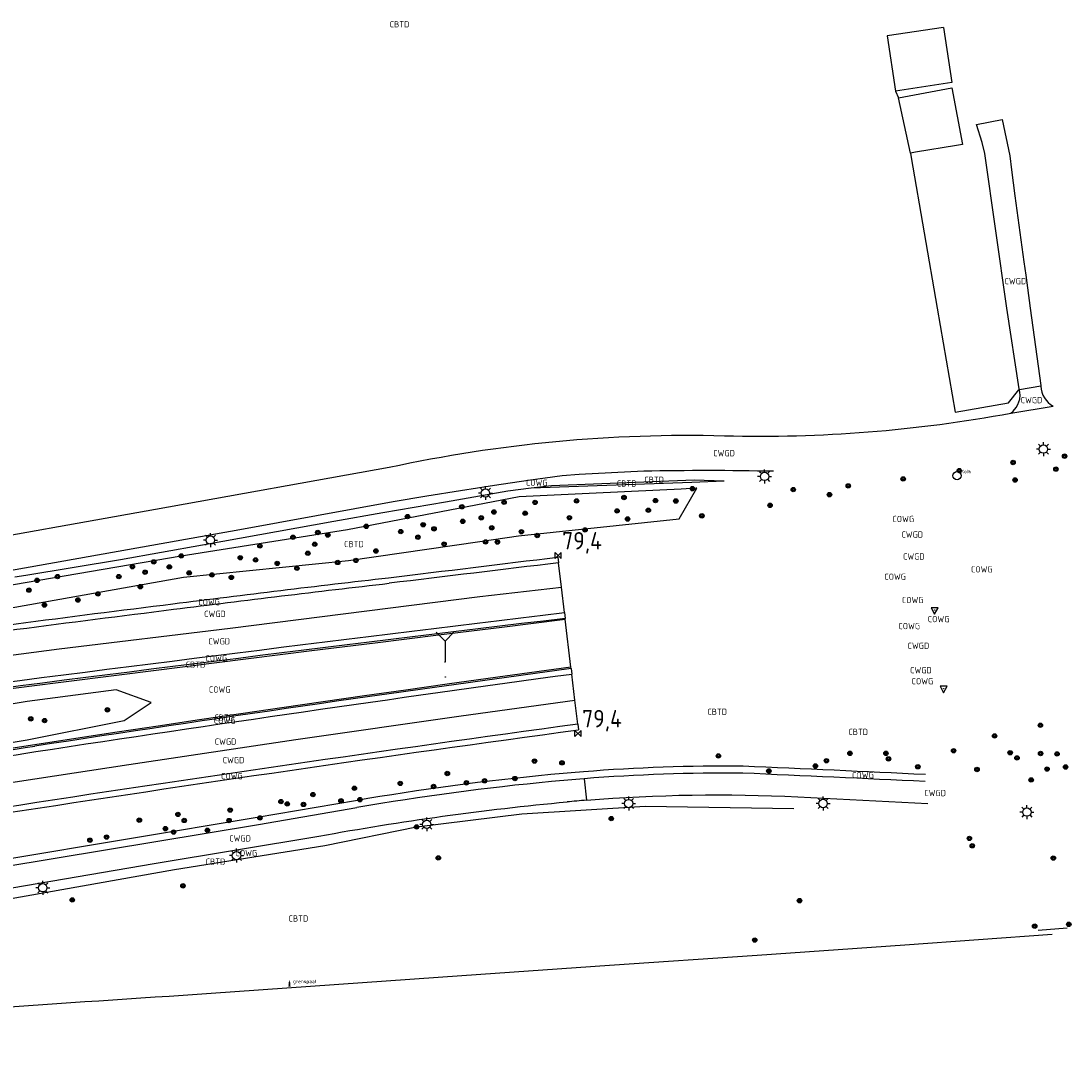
# Model space of a CAD drawing. Extents: x 143041 to 144480, y 457187 to 457942.
# Tile 20 of 20: x 144330 to 144480, y 457644 to 457791. Entities that reach past the tile are written whole.
import ezdxf
from ezdxf.enums import TextEntityAlignment as Align

# ---------------------------------------------------------------- set-up
doc = ezdxf.new("R2010")
doc.units = 0
doc.header["$LTSCALE"] = 4
doc.layers.get('0').update_dxf_attribs({"linetype": 'CONTINUOUS'})
for name, color, linetype in [('CBTD', 7, 'CONTINUOUS'), ('COWG', 7, 'CONTINUOUS'), ('CWGD', 7, 'CONTINUOUS'), ('G_BTD', 3, 'CONTINUOUS'), ('G_OTD', 32, 'CONTINUOUS'), ('G_OWG', 6, 'CONTINUOUS'), ('G_WGD', 7, 'CONTINUOUS'), ('G_WTD', 5, 'CONTINUOUS'), ('PPALHM', 10, 'CONTINUOUS'), ('PVGO', 102, 'CONTINUOUS')]:
    doc.layers.add(name, color=color, linetype=linetype)
for name, color, linetype, true_color in [('PBRD', 7, 'CONTINUOUS', 0xbd2877), ('PPAL', 7, 'CONTINUOUS', 0xbd2877), ('PPUT', 7, 'CONTINUOUS', 0xbd2877)]:
    doc.layers.add(name, color=color, linetype=linetype, true_color=true_color)
doc.styles.add('ISO', font='ISO')
doc.styles.get("Standard").update_dxf_attribs({"font": 'ISO'})

# ---------------------------------------------------------------- blocks, each defined once
blk = doc.blocks.new('lichtmast')
at = {"color": 0}
for p, q in [((-0.6, 0), (-1, 0)), ((-0.71, 0.71), (-0.42, 0.42)), ((0, 0.6), (0, 1)), ((0.42, 0.42), (0.71, 0.71)), ((0.6, 0), (1, 0)), ((-0.42, -0.42), (-0.71, -0.71)), ((0, -0.6), (0, -1)), ((0.42, -0.42), (0.71, -0.71))]:
    blk.add_line(p, q, dxfattribs=at)
blk.add_circle((0, 0), 0.6, dxfattribs=at)
blk = doc.blocks.new('grensmarkering')
at = {"linetype": 'ByBlock', "lineweight": -2}
h = blk.add_hatch(color=0, dxfattribs=at)
h.dxf.hatch_style = 1
h.paths.add_polyline_path([(0.09, 0.55, 0.219912), (0.05, 0.61, -0.457379), (0.04, 0.66, 2.245674), (-0.04, 0.66, -0.457379), (-0.05, 0.61, 0.219912), (-0.09, 0.55), (-0.15, 0.04), (-0.18, 0.04), (-0.18, 0.01, 0.018367), (-0.1, 0, -0.954633), (0.1, 0, 0.018367), (0.18, 0.01), (0.18, 0.04), (0.15, 0.04)])
at = {"linetype": 'ByBlock', "lineweight": -2, "true_color": 0x681648}
h = blk.add_hatch(color=219, dxfattribs=at)
h.dxf.hatch_style = 1
h.paths.add_polyline_path([(0.1, 0, 1), (-0.1, 0, 1)])
at = {"linetype": 'ByBlock', "lineweight": -2}
h = blk.add_hatch(color=0, dxfattribs=at)
h.dxf.hatch_style = 1
h.paths.add_polyline_path([(0.18, -0.04, -0.022381), (0.08, -0.06, -0.528879), (-0.08, -0.06, -0.022381), (-0.18, -0.04), (-0.18, -0.13, 0.083333), (0.18, -0.13)])
at = {"color": 0, "linetype": 'ByBlock', "lineweight": -2}
blk.add_attdef('GRENSMARKERING', (0.5, 0.35), '', height=0.5, dxfattribs=at)
blk = doc.blocks.new('boom')
at = {"color": 0}
for radius in [0.315, 0.225, 0.135]:
    blk.add_circle((0, 0), radius, dxfattribs=at)
blk = doc.blocks.new('kolk')
at = {"color": 0}
blk.add_circle((0, 0), 0.6, dxfattribs=at)
at = {"color": 0, "linetype": 'Continuous', "style": 'ISO'}
blk.add_attdef('KOLK', (-0.04, -0.26), '', height=0.8, dxfattribs=at)
blk = doc.blocks.new('verkeersbord-pl')
at = {"linetype": 'Continuous'}
blk.add_circle((0, 0), 0.03, dxfattribs=at)
blk = doc.blocks.new('verkeersbord')
at = {"color": 0}
for p, q in [((0.5, 0.32), (-0.5, 0.32)), ((-0.5, 0.32), (0, -0.6)), ((0, -0.6), (0.5, 0.32))]:
    blk.add_line(p, q, dxfattribs=at)
blk = doc.blocks.new('kilometerpaal')
at = {"color": 0}
for p, q in [((-0.44, 0.44), (0.44, -0.44)), ((-0.44, -0.44), (-0.44, 0.44)), ((0.44, 0.44), (-0.44, -0.44)), ((0.44, -0.44), (0.44, 0.44))]:
    blk.add_line(p, q, dxfattribs=at)
at = {"color": 0, "style": 'ISO'}
blk.add_attdef('KILOMETERPAAL', (0.59, 0.87), '', height=2.5, dxfattribs=at)
blk = doc.blocks.new('wegwijzer')
at = {"color": 0}
for q in [(-0.424, 1.424), (0.424, 1.424), (0, 0)]:
    blk.add_line((0, 1), q, dxfattribs=at)

msp = doc.modelspace()

# ---------------------------------------------------------------- linework, layer by layer
at = {"layer": 'G_BTD', "linetype": 'Continuous', "transparency": 33554687}
for points in [[(144462.216, 457790.331), (144454.176, 457789.125), (144455.363, 457781.212)], [(144457.502, 457772.33), (144455.771, 457780.251)], [(144403.145, 457724.38), (144406.069, 457724.745), (144426.498, 457725.525), (144430.81, 457725.406)], [(144403.145, 457724.38), (144426.162, 457725.234), (144430.81, 457725.406)], [(144395.803, 457716.716), (144401.346, 457717.517), (144424.343, 457719.969), (144426.901, 457724.337), (144426.813, 457724.333), (144424.663, 457724.227), (144421.596, 457724.076), (144411.453, 457723.578), (144401.446, 457723.087), (144376.835, 457718.385), (144353.008, 457714.613), (144317.798, 457708.596), (144320.528, 457705.781), (144353.368, 457711.597), (144376.977, 457713.996), (144395.803, 457716.716)], [(144329.203, 457711.631), (144330.747, 457711.888), (144344.314, 457714.148), (144356.088, 457716.252), (144374.88, 457719.603), (144381.898, 457720.849), (144390.864, 457722.408), (144399.831, 457723.966), (144403.145, 457724.38)], [(144213.655, 457644.188), (144238.434, 457648.267), (144242.14, 457649.751), (144250.903, 457652.653), (144256.627, 457653.439), (144266.576, 457653.556), (144288.218, 457657.01), (144308.418, 457661.899), (144325.676, 457665.076), (144352.051, 457669.769), (144373.595, 457673.196), (144386.75, 457675.84), (144401.804, 457677.724), (144419.504, 457678.833), (144440.779, 457678.485)], [(144477.809, 457660.459), (144456.668, 457658.934), (144435.524, 457657.44), (144414.379, 457655.977), (144393.231, 457654.544), (144357.316, 457651.97)]]:
    msp.add_lwpolyline(points, dxfattribs=at)
msp.add_lwpolyline([(144357.316, 457651.97, 0.0017086), (144292.955, 457647.576)], format="xyb", dxfattribs=at)
at = {"layer": 'G_OTD', "linetype": 'Continuous', "transparency": 33554687}
for points in [[(144462.216, 457790.331), (144463.402, 457782.418), (144455.363, 457781.212)], [(144455.363, 457781.212), (144455.771, 457780.251)], [(144455.771, 457780.251), (144463.429, 457781.685), (144464.973, 457773.542), (144464.099, 457773.4), (144458.234, 457772.449), (144457.502, 457772.33)], [(144457.502, 457772.33), (144457.597, 457771.715), (144461.334, 457750.103), (144463.903, 457735.247), (144471.521, 457736.564), (144473.003, 457738.411), (144473.121, 457738.431)]]:
    msp.add_lwpolyline(points, dxfattribs=at)
at = {"layer": 'G_OWG', "linetype": 'Continuous', "transparency": 33554687}
for points in [[(144382.741, 457711.532, 0.0010666), (144406.985, 457714.486)], [(144351.83, 457707.795, -0.0028647), (144382.741, 457711.532)], [(144306.943, 457701.954, -0.0027078), (144351.83, 457707.795)], [(144408.032, 457705.701, 0.0026798), (144308.176, 457693.217)], [(144408.888, 457698.529, 0.0042859), (144332.06, 457687.413)], [(144327.317, 457677.742, -0.0047049), (144409.935, 457689.748)], [(144309.495, 457683.873, -0.0006259), (144332.06, 457687.413)], [(144405.982, 457683.333, 0.0190841), (144377.996, 457679.595)], [(144410.653, 457683.742, 0.0045174), (144405.982, 457683.333)], [(144433.535, 457684.543, 0.021721), (144410.653, 457683.742)], [(144459.633, 457683.343, 0.0007682), (144433.535, 457684.543)]]:
    msp.add_lwpolyline(points, format="xyb", dxfattribs=at)
for points in [[(144406.985, 457714.486), (144407.084, 457713.655)], [(144407.93, 457706.564), (144408.032, 457705.701)], [(144408.048, 457705.571), (144408.032, 457705.701)], [(144308.204, 457693.019), (144317.267, 457694.192), (144326.342, 457695.36), (144335.418, 457696.521), (144344.494, 457697.675), (144353.571, 457698.823), (144362.649, 457699.964), (144371.727, 457701.099), (144380.807, 457702.227), (144389.887, 457703.348), (144398.969, 457704.463), (144408.048, 457705.571)], [(144408.864, 457698.728), (144408.048, 457705.571)], [(144408.864, 457698.728), (144402.933, 457697.918), (144397.018, 457697.102), (144391.104, 457696.278), (144385.192, 457695.446), (144379.28, 457694.606), (144373.37, 457693.759), (144367.461, 457692.904), (144361.553, 457692.041), (144355.646, 457691.171), (144349.74, 457690.292), (144343.836, 457689.406), (144337.933, 457688.512), (144332.03, 457687.61), (144324.501, 457686.437), (144316.975, 457685.256), (144309.467, 457684.07)], [(144408.888, 457698.529), (144408.864, 457698.728)], [(144408.888, 457698.529), (144408.983, 457697.735)], [(144309.375, 457684.726), (144309.505, 457684.746), (144330.974, 457688.293), (144344.839, 457691.08), (144348.709, 457693.681), (144343.689, 457695.45), (144330.969, 457693.805), (144308.611, 457690.139)], [(144409.838, 457690.56), (144409.935, 457689.748)], [(144377.996, 457679.595), (144363.923, 457677.195), (144327.324, 457671.1), (144323.03, 457670.366)]]:
    msp.add_lwpolyline(points, dxfattribs=at)
at = {"layer": 'G_WGD', "linetype": 'Continuous', "transparency": 33554687}
for points in [[(144473.121, 457738.431), (144473.091, 457738.556), (144471.315, 457750.103), (144468.155, 457772.271), (144467.781, 457773.85), (144466.955, 457776.428), (144470.612, 457777.157), (144471.735, 457771.94), (144471.983, 457769.955)], [(144471.983, 457769.955), (144472.453, 457766.197)], [(144472.453, 457766.197), (144473.75, 457756.784)], [(144473.75, 457756.784), (144474.016, 457754.86)], [(144474.016, 457754.86), (144474.667, 457750.103), (144476.16, 457739.031), (144476.163, 457738.951)], [(144476.163, 457738.951), (144473.121, 457738.431)], [(144471.889, 457735.098), (144472.229, 457735.392), (144472.655, 457735.911), (144472.9, 457736.351), (144473.144, 457737.118), (144473.199, 457737.655), (144473.121, 457738.431)], [(144471.889, 457735.098), (144477.937, 457736.095)], [(144419.288, 457726.778), (144410.015, 457726.323), (144407.588, 457726.114), (144402.736, 457725.431), (144397.888, 457724.719), (144395.464, 457724.352), (144393.045, 457723.978), (144388.206, 457723.207), (144383.372, 457722.407), (144361.399, 457718.387), (144310.941, 457709.391)], [(144318.322, 457715.795), (144349.345, 457721.336), (144382.83, 457727.338)], [(144407.498, 457710.187), (144407.084, 457713.655)], [(144307.551, 457697.648), (144335.541, 457701.355), (144360.059, 457704.318), (144395.819, 457708.82), (144407.498, 457710.187)], [(144407.93, 457706.564), (144407.498, 457710.187)], [(144409.428, 457693.998), (144408.983, 457697.735)], [(144310.144, 457679.276), (144321.354, 457681.13), (144345.516, 457684.792), (144369.444, 457688.376), (144393.116, 457691.749), (144409.428, 457693.998)], [(144409.838, 457690.56), (144409.428, 457693.998)], [(144410.731, 457682.745), (144411.081, 457679.669)], [(144441.37, 457680.145), (144459.978, 457679.212)], [(144311.818, 457667.415), (144320.283, 457668.873), (144327.488, 457670.114), (144364.087, 457676.209), (144378.164, 457678.609)], [(144312.256, 457664.31), (144349.167, 457670.585), (144372.749, 457674.523)]]:
    msp.add_lwpolyline(points, dxfattribs=at)
for points in [[(144476.163, 457738.951, 0.2556904), (144477.937, 457736.095)], [(144430.84, 457731.866, 0.052279), (144471.889, 457735.098)], [(144382.83, 457727.338, -0.0599882), (144430.84, 457731.866)], [(144437.883, 457726.763, 0.0103792), (144419.288, 457726.778)], [(144407.084, 457713.655, 0.0005333), (144382.835, 457710.738)], [(144351.93, 457707.001, -0.0028653), (144382.835, 457710.738)], [(144307.055, 457701.161, -0.0027211), (144351.93, 457707.001)], [(144308.065, 457694.009, -0.0020046), (144407.93, 457706.564)], [(144332.182, 457686.622, -0.0042836), (144408.983, 457697.735)], [(144409.838, 457690.56, 0.0044898), (144327.194, 457678.533)], [(144309.607, 457683.08, -0.0007121), (144332.182, 457686.622)], [(144433.491, 457683.544, 0.0216992), (144410.731, 457682.745)], [(144459.586, 457682.344, 0.0007701), (144433.491, 457683.544)], [(144406.078, 457682.338, 0.0190465), (144378.164, 457678.609)], [(144410.731, 457682.745, 0.0044976), (144406.078, 457682.338)], [(144411.081, 457679.669, -0.0328968), (144441.37, 457680.145)], [(144372.749, 457674.523, -0.0223281), (144408.293, 457679.424)], [(144411.081, 457679.669, 0.0032034), (144408.293, 457679.424)]]:
    msp.add_lwpolyline(points, format="xyb", dxfattribs=at)
at = {"layer": 'G_WTD', "linetype": 'Continuous', "transparency": 33554687}
msp.add_lwpolyline([(144475.768, 457661.076), (144479.966, 457661.408)], dxfattribs=at)

# ---------------------------------------------------------------- block references
at = {"layer": 'PBRD', "transparency": 33554687}
for p in [(144460.96, 457706.918), (144462.253, 457695.657)]:
    msp.add_blockref('verkeersbord', p, dxfattribs=at)
at = {"layer": 'PBRD', "transparency": 33554687, "xscale": 3, "yscale": 3, "zscale": 3}
msp.add_blockref('wegwijzer', (144390.83, 457699.451), dxfattribs=at)
at = {"layer": 'PPAL', "transparency": 33554687}
for name, p in [('lichtmast', (144476.548, 457729.949)), ('lichtmast', (144436.603, 457726.039)), ('lichtmast', (144396.608, 457723.659)), ('lichtmast', (144357.211, 457716.911)), ('verkeersbord-pl', (144460.96, 457706.918)), ('verkeersbord-pl', (144390.83, 457699.451)), ('verkeersbord-pl', (144390.861, 457697.304)), ('verkeersbord-pl', (144462.253, 457695.657)), ('lichtmast', (144417.126, 457679.193)), ('lichtmast', (144444.986, 457679.2)), ('lichtmast', (144474.181, 457677.972)), ('lichtmast', (144388.205, 457676.212)), ('lichtmast', (144360.945, 457671.73)), ('lichtmast', (144333.183, 457667.135))]:
    msp.add_blockref(name, p, dxfattribs=at)
msp.add_blockref('grensmarkering', (144368.532, 457653.119), dxfattribs=at).add_auto_attribs({'GRENSMARKERING': 'grenspaal'})
at = {"layer": 'PPALHM', "transparency": 33554687}
ref = msp.add_blockref('kilometerpaal', (144407.013, 457714.7), dxfattribs=at)
ref.add_attrib('Puntnummer', '79,4', (144407.604, 457715.568), dxfattribs={"layer": '0', "height": 2.5, "style": 'ISO'})
ref = msp.add_blockref('kilometerpaal', (144409.873, 457689.228), dxfattribs=at)
ref.add_attrib('Puntnummer', '79,4', (144410.464, 457690.096), dxfattribs={"layer": '0', "height": 2.5, "style": 'ISO'})
at = {"layer": 'PPUT', "transparency": 33554687}
ref = msp.add_blockref('kolk', (144464.166, 457726.137), dxfattribs=at)
ref.add_attrib('KOLK', 'Kolk', (144464.716, 457726.487), dxfattribs={"layer": '0', "color": 0, "linetype": 'ByBlock', "lineweight": -2, "height": 0.5})
at = {"layer": 'PVGO', "transparency": 33554687}
for p in [(144472.199, 457728.022), (144479.569, 457728.935), (144464.489, 457726.87), (144478.329, 457727.078), (144456.452, 457725.672), (144472.477, 457725.518), (144426.258, 457724.279), (144440.709, 457724.145), (144445.893, 457723.422), (144448.577, 457724.679), (144399.285, 457722.337), (144403.719, 457722.314), (144409.659, 457722.523), (144416.454, 457723.017), (144420.966, 457722.569), (144423.882, 457722.51), (144437.388, 457721.891), (144393.229, 457721.685), (144397.825, 457720.936), (144402.294, 457720.752), (144415.462, 457721.095), (144419.947, 457721.187), (144427.609, 457720.388), (144379.536, 457718.888), (144385.445, 457720.278), (144387.689, 457719.117), (144393.351, 457719.599), (144396.006, 457720.102), (144408.641, 457720.117), (144416.978, 457719.938), (144372.592, 457718), (144374.024, 457717.647), (144384.469, 457718.131), (144389.235, 457718.521), (144397.506, 457718.673), (144401.763, 457718.112), (144404.027, 457717.572), (144410.876, 457718.366), (144364.293, 457716.082), (144369.038, 457717.319), (144372.147, 457716.319), (144386.934, 457717.338), (144390.688, 457716.342), (144396.621, 457716.654), (144398.33, 457716.634), (144353.033, 457714.642), (144361.485, 457714.391), (144371.166, 457715.031), (144380.917, 457715.35), (144346.026, 457713.101), (144349.089, 457713.796), (144351.318, 457713.07), (144363.678, 457714.074), (144366.775, 457713.58), (144369.598, 457712.883), (144375.439, 457713.712), (144378.047, 457714.005), (144335.304, 457711.69), (144344.083, 457711.69), (144347.845, 457712.316), (144354.16, 457712.209), (144357.421, 457711.927), (144360.205, 457711.575), (144332.368, 457711.157), (144347.167, 457710.247), (144331.211, 457709.751), (144338.219, 457708.337), (144341.098, 457709.208), (144333.429, 457707.619), (144342.447, 457692.61), (144331.475, 457691.324), (144333.457, 457691.072), (144476.108, 457690.406), (144469.553, 457688.876), (144429.984, 457686.008), (144448.82, 457686.384), (144453.986, 457686.383), (144463.681, 457686.748), (144471.777, 457686.47), (144476.137, 457686.356), (144478.494, 457686.296), (144403.637, 457685.274), (144407.577, 457685.028), (144443.879, 457684.564), (144445.463, 457685.322), (144454.349, 457685.588), (144458.549, 457684.453), (144472.76, 457685.724), (144479.717, 457684.422), (144391.145, 457683.493), (144400.831, 457682.77), (144437.21, 457683.848), (144467.025, 457684.062), (144477.067, 457684.13), (144377.837, 457681.376), (144384.403, 457682.073), (144389.178, 457681.629), (144393.878, 457682.152), (144396.488, 457682.449), (144474.787, 457682.569), (144371.897, 457680.475), (144360.035, 457678.255), (144367.312, 457679.473), (144368.217, 457679.13), (144370.541, 457679.061), (144375.913, 457679.576), (144378.626, 457679.747), (144347.023, 457676.814), (144352.559, 457677.633), (144353.462, 457676.769), (144359.876, 457676.757), (144364.303, 457677.134), (144414.627, 457677.03), (144350.763, 457675.59), (144356.781, 457675.361), (144386.75, 457675.84), (144339.944, 457673.94), (144342.326, 457674.387), (144351.935, 457675.108), (144465.946, 457674.194), (144466.351, 457673.141), (144389.858, 457671.407), (144477.962, 457671.378), (144353.273, 457667.41), (144337.417, 457665.384), (144441.603, 457665.283), (144480.18, 457661.895), (144475.293, 457661.63), (144435.181, 457659.646)]:
    msp.add_blockref('boom', p, dxfattribs=at)

# ---------------------------------------------------------------- texts
at = {"layer": 'CBTD', "transparency": 33554687, "style": 'ISO'}
for p in [(144384.299, 457790.779), (144416.837, 457725.015), (144420.773, 457725.556), (144377.774, 457716.352), (144355.08, 457699.077), (144429.809, 457692.333), (144359.169, 457691.492), (144450.011, 457689.448), (144357.932, 457670.87), (144369.811, 457662.73)]:
    msp.add_text('CBTD', height=0.9, dxfattribs=at).set_placement(p, align=Align.MIDDLE_CENTER)
at = {"layer": 'COWG', "transparency": 33554687, "style": 'ISO'}
for p in [(144403.957, 457725.126), (144456.465, 457719.937), (144467.719, 457712.729), (144455.303, 457711.672), (144457.819, 457708.333), (144357.014, 457708.039), (144461.528, 457705.606), (144457.322, 457704.607), (144358.049, 457699.992), (144459.205, 457696.71), (144358.532, 457695.519), (144359.239, 457691.09), (144360.276, 457683.126), (144450.69, 457683.261), (144362.353, 457672.098)]:
    msp.add_text('COWG', height=0.9, dxfattribs=at).set_placement(p, align=Align.MIDDLE_CENTER)
at = {"layer": 'CWGD', "transparency": 33554687, "style": 'ISO'}
for p in [(144472.519, 457753.997), (144474.837, 457736.966), (144430.789, 457729.361), (144457.753, 457717.712), (144457.978, 457714.571), (144357.858, 457706.347), (144358.467, 457702.421), (144458.634, 457701.785), (144458.996, 457698.283), (144359.376, 457688.061), (144360.516, 457685.408), (144461.031, 457680.697), (144361.45, 457674.203)]:
    msp.add_text('CWGD', height=0.9, dxfattribs=at).set_placement(p, align=Align.MIDDLE_CENTER)

doc.saveas('drawing.dxf')
